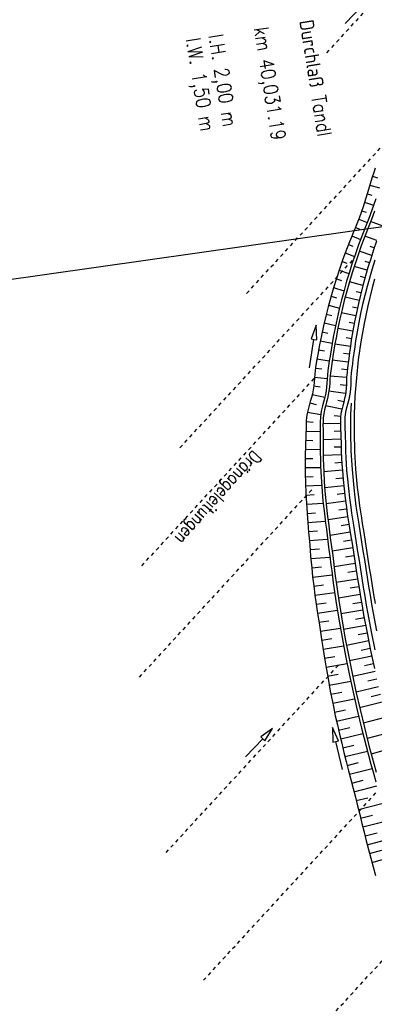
# Model space of a CAD drawing. Extents: x 446457 to 447032, y 444506 to 445688.
# Tile 5 of 83: x 446652 to 446702, y 444596 to 444734. Entities that reach past the tile are written whole.
import ezdxf

# ---------------------------------------------------------------- set-up
doc = ezdxf.new("R2010")
doc.units = 0
doc.header["$LTSCALE"] = 2
doc.header["$MEASUREMENT"] = 0
doc.linetypes.add('ACAD_ISO03W100', pattern=[0.5, 0.25, -0.25])
doc.linetypes.add('AUSGEZOGEN', pattern=[0])
for name, color, linetype in [('DB-Ingenieurbauwerke', 15, 'CONTINUOUS'), ('DB-vorhandene_Dränagen', 15, 'CONTINUOUS'), ('DB-Wegböschungen', 15, 'CONTINUOUS'), ('DB-Wege', 15, 'CONTINUOUS'), ('FBRTOP', 250, 'AUSGEZOGEN'), ('Planeinteilung', 250, 'CONTINUOUS'), ('RAHMEN', 7, 'AUSGEZOGEN')]:
    doc.layers.add(name, color=color, linetype=linetype)
doc.styles.add('ROMANS', font='romans.shx', dxfattribs={"width": 0.8})

# ---------------------------------------------------------------- blocks, each defined once
blk = doc.blocks.new('1135420')
at = {"layer": 'RAHMEN'}
blk.add_line((950, 5), (950, 415), dxfattribs=at)

msp = doc.modelspace()

# ---------------------------------------------------------------- linework, layer by layer
at = {"layer": 'DB-vorhandene_Dränagen', "linetype": 'ACAD_ISO03W100'}
for p, q in [((446695.02, 444729.07), (446712.2, 444747.74)), ((446683.83, 444695.53), (446704.74, 444718.24)), ((446674.54, 444674.01), (446698.67, 444700.22)), ((446669.2, 444657.55), (446693.34, 444683.76)), ((446668.87, 444642.04), (446693, 444668.26)), ((446672.59, 444617.6), (446696.72, 444643.82)), ((446677.82, 444599.8), (446701.95, 444626.01)), ((446684.11, 444582.29), (446708.24, 444608.5))]:
    msp.add_line(p, q, dxfattribs=at)
at = {"layer": 'DB-vorhandene_Dränagen', "linetype": 'Continuous'}
for p, q in [((446697.59, 444733.15), (446699.98, 444735.67)), ((446687.45, 444634.9), (446685.79, 444633.73)), ((446686.37, 444633.18), (446687.45, 444634.9)), ((446683.68, 444630.93), (446686.08, 444633.45)), ((446685.79, 444633.73), (446686.08, 444633.45)), ((446686.08, 444633.45), (446686.37, 444633.18))]:
    msp.add_line(p, q, dxfattribs=at)
at = {"layer": 'DB-Wegböschungen', "linetype": 'Continuous'}
for p, q in [((446701.76, 444712.97), (446701.56, 444712.38)), ((446701.3, 444711.58), (446701.06, 444710.79)), ((446701.56, 444712.38), (446701.3, 444711.58)), ((446701.39, 444711.85), (446702.07, 444711.63)), ((446700.82, 444709.99), (446700.45, 444708.79)), ((446701.06, 444710.79), (446700.82, 444709.99)), ((446701.02, 444710.63), (446702.35, 444710.22)), ((446700.45, 444708.79), (446700.06, 444707.6)), ((446700.65, 444709.42), (446701.29, 444709.22)), ((446701.83, 444708.72), (446701.55, 444707.93)), ((446700.06, 444707.6), (446699.79, 444706.81)), ((446700.27, 444708.22), (446701.52, 444707.83)), ((446701.27, 444707.14), (446700.85, 444705.96)), ((446701.55, 444707.93), (446701.27, 444707.14)), ((446699.51, 444706.02), (446699.22, 444705.23)), ((446699.46, 444705.86), (446700.65, 444705.42)), ((446699.79, 444706.81), (446699.51, 444706.02)), ((446699.87, 444707.04), (446700.48, 444706.83)), ((446700.85, 444705.96), (446700.41, 444704.79)), ((446701.22, 444705.82), (446700.78, 444704.65)), ((446701.65, 444707), (446701.22, 444705.82)), ((446698.96, 444704.6), (446698.7, 444703.98)), ((446699.22, 444705.23), (446698.96, 444704.6)), ((446699, 444704.7), (446699.6, 444704.46)), ((446700.41, 444704.79), (446700.08, 444703.96)), ((446700.78, 444704.65), (446700.46, 444703.82)), ((446702.74, 444704.96), (446701.12, 444705.56)), ((446698.44, 444703.35), (446698.18, 444702.73)), ((446698.7, 444703.98), (446698.44, 444703.35)), ((446698.52, 444703.54), (446699.73, 444703.05)), ((446699.76, 444703.13), (446699.45, 444702.3)), ((446700.08, 444703.96), (446699.76, 444703.13)), ((446700.46, 444703.82), (446700.14, 444703)), ((446701.99, 444702.9), (446700.33, 444703.49)), ((446697.85, 444701.88), (446697.53, 444701.03)), ((446698.18, 444702.73), (446697.85, 444701.88)), ((446698.03, 444702.36), (446698.66, 444702.12)), ((446699.45, 444702.3), (446699.14, 444701.46)), ((446699.82, 444702.17), (446699.38, 444700.92)), ((446700.14, 444703), (446699.82, 444702.17)), ((446701.63, 444701.87), (446701.06, 444702.06)), ((446701.96, 444702.82), (446701.53, 444701.6)), ((446697.53, 444701.03), (446697.22, 444700.18)), ((446697.58, 444701.17), (446698.87, 444700.69)), ((446698.85, 444700.62), (446698.57, 444699.78)), ((446699.14, 444701.46), (446698.85, 444700.62)), ((446699.38, 444700.92), (446698.95, 444699.66)), ((446701.28, 444700.83), (446699.54, 444701.4)), ((446701.13, 444700.36), (446700.74, 444699.12)), ((446701.53, 444701.6), (446701.13, 444700.36)), ((446697.22, 444700.18), (446696.78, 444698.89)), ((446697.15, 444699.97), (446697.82, 444699.74)), ((446698.57, 444699.78), (446698.16, 444698.5)), ((446698.95, 444699.66), (446698.55, 444698.4)), ((446700.64, 444698.75), (446698.83, 444699.28)), ((446700.74, 444699.12), (446700.04, 444696.63)), ((446700.95, 444699.79), (446700.35, 444699.98)), ((446701.32, 444698.95), (446700.62, 444696.47)), ((446701.7, 444700.18), (446701.32, 444698.95)), ((446696.35, 444697.6), (446695.95, 444696.3)), ((446696.34, 444697.56), (446697.04, 444697.33)), ((446696.78, 444698.89), (446696.35, 444697.6)), ((446696.74, 444698.77), (446698.1, 444698.31)), ((446698.16, 444698.5), (446697.77, 444697.22)), ((446698.55, 444698.4), (446698.16, 444697.12)), ((446700.34, 444697.7), (446699.7, 444697.88)), ((446695.95, 444696.3), (446695.57, 444694.99)), ((446695.96, 444696.34), (446697.4, 444695.9)), ((446697.77, 444697.22), (446697.41, 444695.94)), ((446698.16, 444697.12), (446697.8, 444695.84)), ((446700.05, 444696.65), (446698.17, 444697.15)), ((446700.04, 444696.63), (446699.42, 444694.11)), ((446700.62, 444696.47), (446700, 444693.97)), ((446695.57, 444694.99), (446695.2, 444693.67)), ((446695.6, 444695.12), (446696.34, 444694.91)), ((446697.41, 444695.94), (446697.06, 444694.65)), ((446697.8, 444695.84), (446697.45, 444694.56)), ((446699.52, 444694.53), (446697.57, 444694.99)), ((446699.78, 444695.59), (446699.11, 444695.76)), ((446695.2, 444693.67), (446694.87, 444692.35)), ((446695.26, 444693.89), (446696.78, 444693.48)), ((446697.06, 444694.65), (446696.74, 444693.35)), ((446697.45, 444694.56), (446697.13, 444693.26)), ((446699.28, 444693.47), (446698.58, 444693.63)), ((446699.42, 444694.11), (446699.14, 444692.84)), ((446700, 444693.97), (446699.73, 444692.72)), ((446694.87, 444692.35), (446694.55, 444691.02)), ((446694.94, 444692.65), (446695.72, 444692.46)), ((446696.44, 444692.04), (446696.16, 444690.73)), ((446696.74, 444693.35), (446696.44, 444692.04)), ((446697.13, 444693.26), (446696.83, 444691.96)), ((446699.05, 444692.4), (446697.03, 444692.83)), ((446699.14, 444692.84), (446698.88, 444691.57)), ((446699.73, 444692.72), (446699.47, 444691.45)), ((446693.51, 444691.1), (446692.82, 444689.18)), ((446693.61, 444689.06), (446693.51, 444691.1)), ((446694.55, 444691.02), (446694.25, 444689.68)), ((446694.64, 444691.42), (446696.23, 444691.04)), ((446696.16, 444690.73), (446695.91, 444689.42)), ((446696.83, 444691.96), (446696.56, 444690.66)), ((446698.84, 444691.34), (446698.11, 444691.48)), ((446698.88, 444691.57), (446698.65, 444690.29)), ((446699.47, 444691.45), (446699.24, 444690.19)), ((446694.25, 444689.68), (446693.98, 444688.34)), ((446694.36, 444690.17), (446695.17, 444689.99)), ((446695.91, 444689.42), (446695.75, 444688.54)), ((446696.3, 444689.35), (446696.14, 444688.48)), ((446696.56, 444690.66), (446696.3, 444689.35)), ((446698.64, 444690.27), (446696.55, 444690.63)), ((446698.46, 444689.2), (446697.69, 444689.32)), ((446698.65, 444690.29), (446698.43, 444689.01)), ((446699.24, 444690.19), (446699.02, 444688.92)), ((446692.62, 444685.16), (446693.22, 444689.12)), ((446692.82, 444689.18), (446693.22, 444689.12)), ((446693.22, 444689.12), (446693.61, 444689.06)), ((446693.98, 444688.34), (446693.74, 444686.99)), ((446694.1, 444688.92), (446695.76, 444688.58)), ((446695.75, 444688.54), (446695.6, 444687.65)), ((446696.14, 444688.48), (446696, 444687.6)), ((446698.3, 444688.12), (446696.14, 444688.43)), ((446698.3, 444688.16), (446698.18, 444687.3)), ((446698.43, 444689.01), (446698.3, 444688.16)), ((446698.9, 444688.07), (446698.78, 444687.22)), ((446699.02, 444688.92), (446698.9, 444688.07)), ((446693.74, 444686.99), (446693.59, 444686.08)), ((446693.86, 444687.67), (446694.7, 444687.51)), ((446695.46, 444686.77), (446695.35, 444686.11)), ((446695.6, 444687.65), (446695.46, 444686.77)), ((446695.85, 444686.72), (446695.75, 444686.06)), ((446696, 444687.6), (446695.85, 444686.72)), ((446698.15, 444687.04), (446697.35, 444687.15)), ((446698.18, 444687.3), (446698.07, 444686.45)), ((446698.78, 444687.22), (446698.66, 444686.37)), ((446693.45, 444685.18), (446693.34, 444684.27)), ((446693.59, 444686.08), (446693.45, 444685.18)), ((446693.64, 444686.4), (446695.35, 444686.12)), ((446695.25, 444685.44), (446695.17, 444684.78)), ((446695.35, 444686.11), (446695.25, 444685.44)), ((446695.65, 444685.4), (446695.56, 444684.74)), ((446695.75, 444686.06), (446695.65, 444685.4)), ((446698, 444685.96), (446695.78, 444686.23)), ((446697.98, 444685.81), (446697.9, 444685.16)), ((446698.07, 444686.45), (446697.98, 444685.81)), ((446698.58, 444685.73), (446698.5, 444685.09)), ((446698.66, 444686.37), (446698.58, 444685.73)), ((446693.34, 444684.27), (446693.29, 444683.72)), ((446693.3, 444683.86), (446695.06, 444683.66)), ((446693.45, 444685.13), (446694.31, 444685.01)), ((446695.1, 444684.11), (446695.05, 444683.57)), ((446695.17, 444684.78), (446695.1, 444684.11)), ((446695.49, 444684.07), (446695.45, 444683.54)), ((446695.56, 444684.74), (446695.49, 444684.07)), ((446697.78, 444683.82), (446695.49, 444683.97)), ((446697.87, 444684.89), (446697.04, 444684.97)), ((446697.78, 444683.85), (446697.76, 444683.32)), ((446697.83, 444684.51), (446697.78, 444683.85)), ((446697.9, 444685.16), (446697.83, 444684.51)), ((446698.38, 444683.81), (446698.36, 444683.29)), ((446698.43, 444684.45), (446698.38, 444683.81)), ((446698.5, 444685.09), (446698.43, 444684.45)), ((446693.18, 444682.63), (446693.1, 444682.08)), ((446693.24, 444683.17), (446693.18, 444682.63)), ((446693.18, 444682.63), (446694.07, 444682.5)), ((446693.29, 444683.72), (446693.24, 444683.17)), ((446694.97, 444682.5), (446694.91, 444681.97)), ((446695.01, 444683.04), (446694.97, 444682.5)), ((446695.05, 444683.57), (446695.01, 444683.04)), ((446695.37, 444682.47), (446695.31, 444681.94)), ((446695.41, 444683.01), (446695.37, 444682.47)), ((446695.45, 444683.54), (446695.41, 444683.01)), ((446697.73, 444682.71), (446696.87, 444682.78)), ((446697.74, 444682.81), (446697.71, 444682.3)), ((446697.76, 444683.32), (446697.74, 444682.81)), ((446698.34, 444682.78), (446698.31, 444682.26)), ((446698.36, 444683.29), (446698.34, 444682.78)), ((446693, 444681.54), (446692.87, 444681)), ((446692.98, 444681.44), (446694.75, 444681.07)), ((446693.1, 444682.08), (446693, 444681.54)), ((446694.82, 444681.44), (446694.71, 444680.9)), ((446694.91, 444681.97), (446694.82, 444681.44)), ((446695.22, 444681.41), (446695.1, 444680.88)), ((446695.31, 444681.94), (446695.22, 444681.41)), ((446697.63, 444681.56), (446695.3, 444681.9)), ((446697.6, 444681.35), (446697.5, 444680.87)), ((446697.67, 444681.82), (446697.6, 444681.35)), ((446697.71, 444682.3), (446697.67, 444681.82)), ((446698.19, 444681.24), (446698.08, 444680.73)), ((446698.26, 444681.75), (446698.19, 444681.24)), ((446698.31, 444682.26), (446698.26, 444681.75)), ((446692.55, 444679.91), (446692.4, 444679.36)), ((446692.71, 444680.45), (446692.55, 444679.91)), ((446692.65, 444680.26), (446693.54, 444680.04)), ((446692.87, 444681), (446692.71, 444680.45)), ((446694.42, 444679.84), (446694.29, 444679.3)), ((446694.57, 444680.37), (446694.42, 444679.84)), ((446694.71, 444680.9), (446694.57, 444680.37)), ((446694.82, 444679.82), (446694.69, 444679.29)), ((446694.97, 444680.35), (446694.82, 444679.82)), ((446697.11, 444679.38), (446694.83, 444679.84)), ((446695.1, 444680.88), (446694.97, 444680.35)), ((446697.38, 444680.43), (446696.54, 444680.61)), ((446697.23, 444679.86), (446697.09, 444679.32)), ((446697.37, 444680.37), (446697.23, 444679.86)), ((446697.5, 444680.87), (446697.37, 444680.37)), ((446697.81, 444679.71), (446697.68, 444679.2)), ((446697.95, 444680.22), (446697.81, 444679.71)), ((446698.08, 444680.73), (446697.95, 444680.22)), ((446692.28, 444678.81), (446692.2, 444678.27)), ((446692.4, 444679.36), (446692.28, 444678.81)), ((446692.31, 444678.99), (446694.17, 444678.64)), ((446694.19, 444678.77), (446694.12, 444678.23)), ((446694.29, 444679.3), (446694.19, 444678.77)), ((446694.59, 444678.76), (446694.52, 444678.22)), ((446694.69, 444679.29), (446694.59, 444678.76)), ((446696.95, 444678.38), (446696.05, 444678.48)), ((446696.99, 444678.77), (446696.93, 444678.21)), ((446697.09, 444679.32), (446696.99, 444678.77)), ((446697.58, 444678.68), (446697.53, 444678.17)), ((446697.68, 444679.2), (446697.58, 444678.68)), ((446692.12, 444677.16), (446692.11, 444676.6)), ((446692.15, 444677.71), (446692.12, 444677.16)), ((446692.14, 444677.67), (446693.11, 444677.57)), ((446692.2, 444678.27), (446692.15, 444677.71)), ((446694.09, 444677.69), (446694.08, 444677.15)), ((446694.08, 444677.15), (446694.09, 444676.6)), ((446694.12, 444678.23), (446694.09, 444677.69)), ((446694.49, 444677.69), (446694.48, 444677.15)), ((446696.91, 444677.37), (446694.48, 444677.41)), ((446694.48, 444677.15), (446694.49, 444676.61)), ((446694.52, 444678.22), (446694.49, 444677.69)), ((446696.93, 444678.21), (446696.91, 444677.66)), ((446696.91, 444677.66), (446696.92, 444677.12)), ((446696.92, 444677.12), (446696.94, 444676.59)), ((446697.53, 444678.17), (446697.51, 444677.65)), ((446697.51, 444677.65), (446697.52, 444677.13)), ((446697.52, 444677.13), (446697.54, 444676.61)), ((446692.1, 444676.04), (446692.08, 444675.35)), ((446692.11, 444676.6), (446692.1, 444676.04)), ((446692.1, 444676.35), (446694.09, 444676.28)), ((446694.09, 444676.6), (446694.09, 444676.06)), ((446694.09, 444676.06), (446694.09, 444675.38)), ((446694.49, 444676.61), (446694.49, 444676.06)), ((446694.49, 444676.06), (446694.49, 444675.39)), ((446696.95, 444676.31), (446696.02, 444676.28)), ((446696.94, 444676.59), (446696.96, 444676.07)), ((446696.96, 444676.07), (446696.98, 444675.42)), ((446697.54, 444676.61), (446697.56, 444676.09)), ((446697.56, 444676.09), (446697.58, 444675.44)), ((446692.05, 444674.65), (446692.02, 444673.96)), ((446692.08, 444675.35), (446692.05, 444674.65)), ((446692.07, 444675.08), (446693.08, 444675.05)), ((446694.09, 444675.38), (446694.09, 444674.7)), ((446694.09, 444674.7), (446694.09, 444674.03)), ((446694.49, 444675.39), (446694.49, 444674.71)), ((446696.99, 444675.21), (446694.49, 444675.14)), ((446694.49, 444674.71), (446694.49, 444674.04)), ((446696.98, 444675.42), (446697, 444674.78)), ((446697, 444674.78), (446697.01, 444674.13)), ((446697.58, 444675.44), (446697.6, 444674.79)), ((446697.6, 444674.79), (446697.61, 444674.15)), ((446692, 444673.26), (446691.99, 444672.34)), ((446692.02, 444673.96), (446692, 444673.26)), ((446692.02, 444673.82), (446694.09, 444673.76)), ((446694.09, 444674.03), (446694.09, 444673.35)), ((446694.09, 444673.35), (446694.11, 444672.45)), ((446694.49, 444674.04), (446694.49, 444673.37)), ((446694.49, 444673.37), (446694.5, 444672.47)), ((446697.05, 444673.03), (446694.5, 444672.92)), ((446697.01, 444674.11), (446696.05, 444674.09)), ((446697.01, 444674.13), (446697.03, 444673.48)), ((446697.03, 444673.48), (446697.06, 444672.61)), ((446697.61, 444674.15), (446697.63, 444673.5)), ((446697.63, 444673.5), (446697.66, 444672.64)), ((446691.99, 444672.54), (446693.05, 444672.52)), ((446691.99, 444672.34), (446691.99, 444671.41)), ((446694.11, 444672.45), (446694.14, 444671.54)), ((446694.14, 444671.54), (446694.18, 444670.64)), ((446694.5, 444672.47), (446694.53, 444671.57)), ((446694.53, 444671.57), (446694.58, 444670.67)), ((446697.1, 444671.95), (446696.11, 444671.89)), ((446697.06, 444672.61), (446697.12, 444671.73)), ((446697.12, 444671.73), (446697.18, 444670.86)), ((446697.66, 444672.64), (446697.72, 444671.77)), ((446697.72, 444671.77), (446697.78, 444670.91)), ((446691.99, 444671.41), (446692, 444670.48)), ((446691.99, 444671.25), (446694.15, 444671.27)), ((446692, 444670.48), (446692.04, 444669.08)), ((446694.18, 444670.64), (446694.26, 444669.29)), ((446697.18, 444670.87), (446694.58, 444670.67)), ((446694.58, 444670.67), (446694.65, 444669.32)), ((446697.18, 444670.86), (446697.29, 444669.57)), ((446697.78, 444670.91), (446697.89, 444669.62)), ((446692.01, 444669.98), (446693.11, 444670)), ((446692.04, 444669.08), (446692.09, 444667.69)), ((446692.05, 444668.7), (446694.29, 444668.78)), ((446694.26, 444669.29), (446694.35, 444667.93)), ((446694.65, 444669.32), (446694.75, 444667.98)), ((446697.27, 444669.78), (446696.25, 444669.69)), ((446697.29, 444669.57), (446697.42, 444668.27)), ((446697.89, 444669.62), (446698.02, 444668.33)), ((446692.09, 444667.69), (446692.17, 444666.29)), ((446692.1, 444667.42), (446693.25, 444667.48)), ((446694.35, 444667.93), (446694.48, 444666.58)), ((446697.38, 444668.7), (446694.72, 444668.43)), ((446694.75, 444667.98), (446694.87, 444666.63)), ((446697.49, 444667.62), (446696.45, 444667.5)), ((446697.42, 444668.27), (446697.57, 444666.97)), ((446698.02, 444668.33), (446698.17, 444667.04)), ((446692.17, 444666.29), (446692.26, 444664.89)), ((446692.18, 444666.14), (446694.51, 444666.29)), ((446694.48, 444666.58), (446694.62, 444665.23)), ((446694.87, 444666.63), (446695.02, 444665.29)), ((446697.63, 444666.55), (446694.92, 444666.19)), ((446697.57, 444666.97), (446697.74, 444665.68)), ((446698.17, 444667.04), (446698.34, 444665.76)), ((446692.26, 444664.87), (446693.45, 444664.96)), ((446692.26, 444664.89), (446692.36, 444663.57)), ((446694.62, 444665.23), (446694.73, 444664.37)), ((446695.02, 444665.29), (446695.12, 444664.43)), ((446697.77, 444665.47), (446696.71, 444665.32)), ((446697.74, 444665.68), (446697.87, 444664.83)), ((446697.87, 444664.83), (446698, 444663.99)), ((446698.34, 444665.76), (446698.46, 444664.92)), ((446698.46, 444664.92), (446698.59, 444664.08)), ((446692.36, 444663.6), (446694.8, 444663.8)), ((446692.36, 444663.57), (446692.47, 444662.26)), ((446694.73, 444664.37), (446694.84, 444663.51)), ((446694.84, 444663.51), (446694.95, 444662.65)), ((446695.12, 444664.43), (446695.23, 444663.57)), ((446697.94, 444664.4), (446695.18, 444663.97)), ((446695.23, 444663.57), (446695.34, 444662.71)), ((446698.11, 444663.31), (446697.01, 444663.14)), ((446698, 444663.99), (446698.13, 444663.15)), ((446698.59, 444664.08), (446698.73, 444663.25)), ((446698.73, 444663.25), (446698.92, 444662.01)), ((446692.46, 444662.34), (446693.71, 444662.44)), ((446692.47, 444662.26), (446692.58, 444661.01)), ((446694.95, 444662.65), (446695.11, 444661.41)), ((446695.34, 444662.71), (446695.5, 444661.47)), ((446698.28, 444662.23), (446695.47, 444661.78)), ((446698.13, 444663.15), (446698.33, 444661.92)), ((446698.33, 444661.92), (446698.53, 444660.68)), ((446698.92, 444662.01), (446699.12, 444660.78)), ((446692.57, 444661.08), (446695.12, 444661.3)), ((446692.58, 444661.01), (446692.68, 444659.76)), ((446695.11, 444661.41), (446695.27, 444660.17)), ((446695.5, 444661.47), (446695.66, 444660.23)), ((446698.45, 444661.14), (446697.33, 444660.96)), ((446698.53, 444660.68), (446698.72, 444659.45)), ((446699.12, 444660.78), (446699.31, 444659.54)), ((446692.68, 444659.82), (446693.98, 444659.93)), ((446692.68, 444659.76), (446692.75, 444658.93)), ((446695.27, 444660.17), (446695.43, 444658.93)), ((446695.66, 444660.23), (446695.83, 444658.99)), ((446698.63, 444660.05), (446695.75, 444659.61)), ((446698.72, 444659.45), (446698.92, 444658.22)), ((446699.31, 444659.54), (446699.51, 444658.31)), ((446692.75, 444658.93), (446692.82, 444658.09)), ((446692.78, 444658.56), (446695.45, 444658.79)), ((446692.82, 444658.09), (446692.9, 444657.26)), ((446695.43, 444658.93), (446695.59, 444657.69)), ((446695.83, 444658.99), (446695.99, 444657.75)), ((446695.99, 444657.75), (446696.09, 444656.92)), ((446698.97, 444657.88), (446696.03, 444657.42)), ((446698.8, 444658.96), (446697.64, 444658.79)), ((446698.92, 444658.22), (446699.11, 444656.98)), ((446699.51, 444658.31), (446699.7, 444657.07)), ((446692.9, 444657.28), (446694.25, 444657.42)), ((446692.9, 444657.26), (446693.03, 444656.02)), ((446695.59, 444657.69), (446695.7, 444656.86)), ((446695.7, 444656.86), (446695.8, 444656.03)), ((446696.09, 444656.92), (446696.2, 444656.1)), ((446699.14, 444656.8), (446697.95, 444656.61)), ((446699.11, 444656.98), (446699.31, 444655.75)), ((446699.7, 444657.07), (446699.9, 444655.84)), ((446693.03, 444656.02), (446693.19, 444654.78)), ((446693.04, 444656), (446695.76, 444656.32)), ((446695.8, 444656.03), (446695.91, 444655.21)), ((446695.91, 444655.21), (446696.09, 444653.94)), ((446696.2, 444656.1), (446696.31, 444655.27)), ((446699.31, 444655.71), (446696.31, 444655.23)), ((446696.31, 444655.27), (446696.49, 444654)), ((446699.31, 444655.75), (446699.51, 444654.5)), ((446699.9, 444655.84), (446700.1, 444654.59)), ((446693.19, 444654.73), (446694.56, 444654.91)), ((446693.19, 444654.78), (446693.36, 444653.49)), ((446693.36, 444653.47), (446696.11, 444653.85)), ((446696.09, 444653.94), (446696.29, 444652.67)), ((446696.49, 444654), (446696.68, 444652.73)), ((446699.49, 444654.63), (446698.27, 444654.43)), ((446699.51, 444654.5), (446699.71, 444653.24)), ((446700.1, 444654.59), (446700.31, 444653.34)), ((446693.36, 444653.49), (446693.54, 444652.2)), ((446693.54, 444652.21), (446694.92, 444652.41)), ((446696.29, 444652.67), (446696.7, 444650.11)), ((446699.66, 444653.55), (446696.63, 444653.04)), ((446696.68, 444652.73), (446697.1, 444650.19)), ((446699.85, 444652.47), (446698.62, 444652.26)), ((446699.71, 444653.24), (446699.93, 444651.99)), ((446700.31, 444653.34), (446700.52, 444652.1)), ((446693.54, 444652.2), (446693.73, 444650.9)), ((446693.72, 444650.95), (446696.49, 444651.37)), ((446693.73, 444650.9), (446693.93, 444649.61)), ((446700.04, 444651.4), (446696.98, 444650.85)), ((446699.93, 444651.99), (446700.15, 444650.74)), ((446700.52, 444652.1), (446700.74, 444650.85)), ((446693.92, 444649.7), (446695.31, 444649.91)), ((446693.93, 444649.61), (446694.13, 444648.31)), ((446696.7, 444650.11), (446697.15, 444647.57)), ((446697.1, 444650.19), (446697.54, 444647.64)), ((446700.23, 444650.32), (446698.99, 444650.09)), ((446700.15, 444650.74), (446700.62, 444648.24)), ((446700.74, 444650.85), (446701.21, 444648.36)), ((446694.11, 444648.44), (446696.91, 444648.89)), ((446694.13, 444648.31), (446694.34, 444647.02)), ((446700.43, 444649.25), (446697.36, 444648.67)), ((446700.64, 444648.17), (446699.39, 444647.93)), ((446700.62, 444648.24), (446701.12, 444645.75)), ((446701.21, 444648.36), (446701.71, 444645.87)), ((446694.31, 444647.2), (446695.72, 444647.42)), ((446694.34, 444647.02), (446694.48, 444646.16)), ((446697.15, 444647.57), (446697.63, 444645.02)), ((446697.54, 444647.64), (446698.02, 444645.11)), ((446700.85, 444647.1), (446697.76, 444646.48)), ((446694.48, 444646.16), (446694.61, 444645.29)), ((446694.51, 444645.95), (446697.36, 444646.4)), ((446701.07, 444646.03), (446699.81, 444645.77)), ((446701.12, 444645.75), (446701.66, 444643.27)), ((446694.61, 444645.29), (446694.75, 444644.43)), ((446694.7, 444644.7), (446696.15, 444644.93)), ((446694.75, 444644.43), (446694.96, 444643.13)), ((446697.63, 444645.02), (446698.14, 444642.49)), ((446698.02, 444645.11), (446698.53, 444642.58)), ((446701.29, 444644.96), (446698.18, 444644.3)), ((446694.91, 444643.44), (446697.84, 444643.94)), ((446694.96, 444643.13), (446695.19, 444641.84)), ((446701.76, 444642.83), (446698.62, 444642.13)), ((446701.52, 444643.89), (446700.25, 444643.62)), ((446695.13, 444642.19), (446696.61, 444642.45)), ((446695.19, 444641.84), (446695.34, 444640.98)), ((446695.35, 444640.93), (446698.35, 444641.48)), ((446698.14, 444642.49), (446698.68, 444639.96)), ((446698.53, 444642.58), (446699.07, 444640.05)), ((446702, 444641.76), (446700.72, 444641.47)), ((446695.34, 444640.98), (446695.5, 444640.11)), ((446695.5, 444640.11), (446695.66, 444639.25)), ((446695.58, 444639.68), (446697.1, 444639.97)), ((446698.68, 444639.96), (446699.25, 444637.44)), ((446699.07, 444640.05), (446699.64, 444637.53)), ((446702.24, 444640.7), (446699.09, 444639.95)), ((446695.66, 444639.25), (446695.93, 444637.97)), ((446695.83, 444638.42), (446698.89, 444639.04)), ((446702.75, 444638.57), (446699.58, 444637.79)), ((446702.5, 444639.64), (446701.21, 444639.32)), ((446695.93, 444637.97), (446696.2, 444636.68)), ((446696.09, 444637.17), (446697.63, 444637.5)), ((446699.25, 444637.44), (446699.86, 444634.92)), ((446699.64, 444637.53), (446700.25, 444635.02)), ((446696.2, 444636.68), (446696.49, 444635.4)), ((446696.37, 444635.92), (446699.45, 444636.61)), ((446703.29, 444636.45), (446700.1, 444635.63)), ((446696.65, 444633.17), (446695.79, 444635.02)), ((446695.79, 444635.02), (446695.87, 444632.98)), ((446696.49, 444635.4), (446696.79, 444634.12)), ((446696.66, 444634.68), (446698.2, 444635.04)), ((446699.86, 444634.92), (446700.5, 444632.41)), ((446700.25, 444635.02), (446700.88, 444632.52)), ((446695.87, 444632.98), (446696.26, 444633.08)), ((446696.26, 444633.08), (446696.65, 444633.17)), ((446697.19, 444629.19), (446696.26, 444633.08)), ((446696.79, 444634.12), (446697.09, 444632.84)), ((446696.95, 444633.44), (446700.05, 444634.18)), ((446703.84, 444634.34), (446700.64, 444633.48)), ((446697.09, 444632.84), (446697.4, 444631.56)), ((446697.24, 444632.2), (446698.8, 444632.58)), ((446697.55, 444630.97), (446700.67, 444631.75)), ((446700.5, 444632.41), (446701.17, 444629.91)), ((446700.88, 444632.52), (446701.55, 444630.02)), ((446704.42, 444632.23), (446701.2, 444631.33)), ((446697.4, 444631.56), (446697.72, 444630.29)), ((446697.72, 444630.29), (446698.05, 444629.01)), ((446697.86, 444629.74), (446699.43, 444630.14)), ((446698.05, 444629.01), (446698.37, 444627.77)), ((446698.17, 444628.52), (446701.33, 444629.31)), ((446701.17, 444629.91), (446701.51, 444628.68)), ((446701.55, 444630.02), (446701.89, 444628.8)), ((446698.37, 444627.77), (446698.68, 444626.53)), ((446698.49, 444627.29), (446700.08, 444627.69)), ((446701.51, 444628.68), (446701.85, 444627.46)), ((446698.68, 444626.53), (446698.99, 444625.31)), ((446698.8, 444626.07), (446702.01, 444626.88)), ((446698.99, 444625.31), (446699.29, 444624.1)), ((446699.11, 444624.84), (446700.73, 444625.25)), ((446699.29, 444624.1), (446699.6, 444622.89)), ((446699.41, 444623.62), (446702.69, 444624.44)), ((446699.6, 444622.89), (446699.9, 444621.67)), ((446699.72, 444622.39), (446701.38, 444622.81)), ((446699.9, 444621.67), (446700.21, 444620.46)), ((446700.03, 444621.17), (446703.38, 444622.01)), ((446700.21, 444620.46), (446700.51, 444619.25)), ((446700.34, 444619.94), (446702.03, 444620.37)), ((446700.65, 444618.7), (446704.06, 444619.59)), ((446700.51, 444619.25), (446700.83, 444618.04)), ((446700.83, 444618.04), (446701.15, 444616.83)), ((446700.98, 444617.47), (446702.69, 444617.93)), ((446701.15, 444616.83), (446701.48, 444615.62)), ((446701.31, 444616.24), (446704.73, 444617.18)), ((446701.48, 444615.62), (446701.81, 444614.42))]:
    msp.add_line(p, q, dxfattribs=at)
at = {"layer": 'DB-Wege', "linetype": 'Continuous'}
for p, q in [((446701.34, 444696.28), (446700.73, 444693.81)), ((446701.68, 444697.51), (446701.34, 444696.28)), ((446700.73, 444693.81), (446700.21, 444691.31)), ((446700.21, 444691.31), (446699.76, 444688.8)), ((446699.76, 444688.8), (446699.4, 444686.28)), ((446699.4, 444686.28), (446699.13, 444683.74)), ((446699.13, 444683.74), (446698.94, 444681.2)), ((446698.94, 444681.2), (446698.83, 444678.65)), ((446698.4, 444680.22), (446698.33, 444678.66)), ((446698.33, 444678.66), (446698.31, 444676.1)), ((446698.83, 444678.65), (446698.81, 444676.1)), ((446698.31, 444676.1), (446698.38, 444673.53)), ((446698.81, 444676.1), (446698.88, 444673.55)), ((446698.38, 444673.53), (446698.53, 444670.97)), ((446698.88, 444673.55), (446699.02, 444671.01)), ((446698.53, 444670.97), (446698.76, 444668.41)), ((446699.02, 444671.01), (446699.26, 444668.47)), ((446698.76, 444668.41), (446698.91, 444667.14)), ((446699.26, 444668.47), (446699.41, 444667.2)), ((446698.91, 444667.14), (446699.08, 444665.87)), ((446699.41, 444667.2), (446699.58, 444665.94)), ((446699.08, 444665.87), (446699.21, 444665.03)), ((446699.21, 444665.03), (446699.34, 444664.2)), ((446699.58, 444665.94), (446699.7, 444665.1)), ((446699.7, 444665.1), (446699.83, 444664.27)), ((446699.34, 444664.2), (446699.47, 444663.36)), ((446699.47, 444663.36), (446699.66, 444662.13)), ((446699.83, 444664.27), (446699.96, 444663.44)), ((446699.96, 444663.44), (446700.16, 444662.21)), ((446699.66, 444662.13), (446699.86, 444660.9)), ((446700.16, 444662.21), (446700.35, 444660.97)), ((446699.86, 444660.9), (446700.05, 444659.66)), ((446700.35, 444660.97), (446700.55, 444659.74)), ((446700.05, 444659.66), (446700.25, 444658.43)), ((446700.55, 444659.74), (446700.74, 444658.5)), ((446700.25, 444658.43), (446700.45, 444657.19)), ((446700.74, 444658.5), (446700.94, 444657.27)), ((446700.45, 444657.19), (446700.64, 444655.96)), ((446700.94, 444657.27), (446701.13, 444656.04)), ((446700.64, 444655.96), (446700.84, 444654.71)), ((446701.13, 444656.04), (446701.33, 444654.79)), ((446700.84, 444654.71), (446701.05, 444653.47)), ((446701.33, 444654.79), (446701.54, 444653.55)), ((446701.05, 444653.47), (446701.26, 444652.23)), ((446701.54, 444653.55), (446701.75, 444652.31)), ((446701.26, 444652.23), (446701.48, 444650.98)), ((446701.48, 444650.98), (446701.95, 444648.5))]:
    msp.add_line(p, q, dxfattribs=at)
at = {"layer": 'FBRTOP', "const_width": 0.5}
for points in [[(446727.61, 445203.66, 0.000005), (446731.55, 445175.83, 0.000006)], [(446734.44, 445155.44, 0.000005), (446738.34, 445127.87, 0.000006), (446741.35, 445106.67, 0.000262)], [(446769.38, 444909.08, 0.000143), (446772.83, 444884.71, 0.000117), (446776.4, 444859.65, -0.00009), (446779.96, 444834.59, -0.000035), (446781.73, 444822.09, -0.000036), (446783.44, 444810.04, -0.000285), (446784.88, 444799.82, 0.000197), (446786.97, 444785, 0.000526), (446790.16, 444762.56, -0.000443), (446793.96, 444735.9, -0.000393), (446797.87, 444708.16, 0.000518), (446800.84, 444687.14, 0.000013), (446804.38, 444662.22, 0.000014), (446807.84, 444637.9, 0.000003), (446809.64, 444625.26, 0.000005), (446810.73, 444617.58, 0.000318)]]:
    msp.add_lwpolyline(points, format="xyb", dxfattribs=at)

# ---------------------------------------------------------------- block references
at = {"layer": 'Planeinteilung', "linetype": 'Continuous', "rotation": 278.0670990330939}
msp.add_blockref('1135420', (446457.28, 445629.54), dxfattribs=at)

# ---------------------------------------------------------------- texts
at = {"layer": 'DB-Ingenieurbauwerke', "linetype": 'Continuous', "style": 'ROMANS', "oblique": 0, "width": 0.8337}
for s, p in [('Durchlaß Tandl', (446691.16, 444733.48)), ('km 40,031.19', (446684.84, 444732.47)), ('l.W. 1,50 m', (446675.36, 444730.96)), ('l.H. 2,00 m', (446678.52, 444731.46))]:
    msp.add_text(s, height=2, rotation=279.0755, dxfattribs=at).set_placement(p)
at = {"layer": 'DB-vorhandene_Dränagen', "linetype": 'Continuous', "style": 'ROMANS', "oblique": 0, "width": 0.8}
msp.add_text('Dränageleitungen', height=1.8, rotation=228.0755, dxfattribs=at).set_placement((446684.75, 444673.78))

doc.saveas('drawing.dxf')
